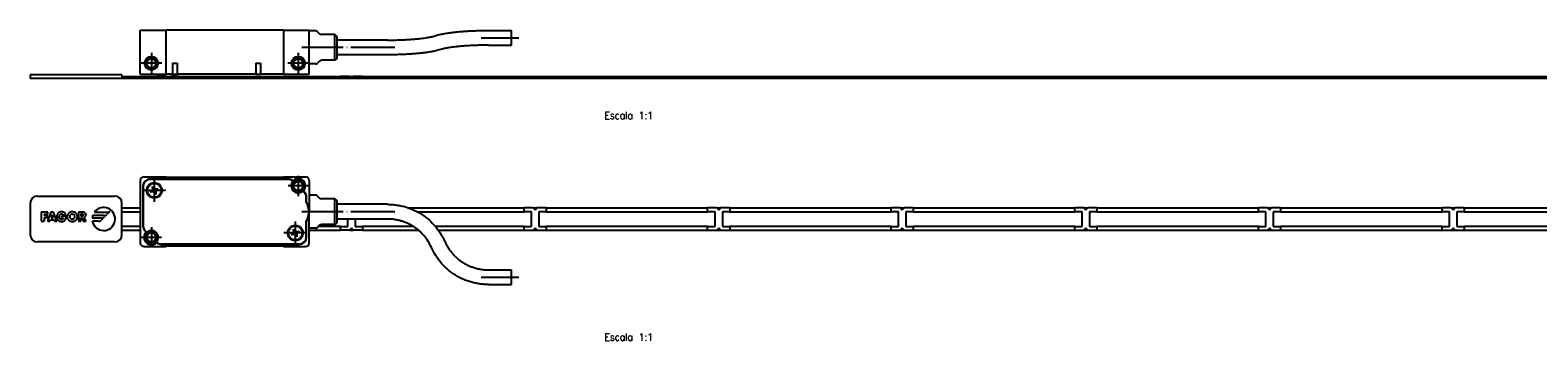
# Model space of a CAD drawing. Header units: millimetres. Extents: x -235 to 1545, y -109 to 485.
# Tile 16 of 17: x 724 to 1135, y 178 to 263. Entities that reach past the tile are written whole.
import ezdxf

# ---------------------------------------------------------------- set-up
doc = ezdxf.new("R2010")
doc.units = ezdxf.units.MM
doc.linetypes.add('DOT_CENTER', pattern=[14, 12, -1, 0, -1])
doc.layers.add('1', color=7, linetype='Continuous')
doc.styles.add('CONVERTER_11', font='txt.shx', dxfattribs={"width": 0.9})

# ---------------------------------------------------------------- blocks, each defined once
blk = doc.blocks.new('FLEJE_REGLA_EXPOSED_ADHESIVADA_670__1', base_point=(724, 249.42))
at = {"color": 7, "linetype": 'Continuous'}
for p, q in [((724, 250.42), (724, 249.42)), ((749, 250.42), (724, 250.42)), ((749, 249.42), (724, 249.42)), ((749, 250.42), (749, 249.98)), ((749, 249.98), (758.5, 249.98)), ((749, 249.98), (749, 249.48)), ((749, 249.48), (1475, 249.48)), ((749, 249.48), (749, 249.42)), ((1475, 249.42), (749, 249.42)), ((758.5, 249.96), (758.5, 249.98)), ((758.5, 249.96), (760.5, 249.96)), ((758.5, 249.94), (758.5, 249.96)), ((760.5, 249.94), (758.5, 249.94)), ((760.5, 249.96), (760.5, 249.94)), ((761, 249.94), (760.5, 249.94)), ((761, 249.94), (761, 249.98)), ((761, 249.98), (762, 249.98)), ((762, 249.94), (762, 249.98)), ((762.5, 249.94), (762, 249.94)), ((762.5, 249.96), (764.5, 249.96)), ((762.5, 249.96), (762.5, 249.94)), ((764.5, 249.94), (762.5, 249.94)), ((764.5, 249.98), (808.5, 249.98)), ((764.5, 249.98), (764.5, 249.96)), ((764.5, 249.96), (764.5, 249.94)), ((808.5, 249.96), (808.5, 249.98)), ((808.5, 249.96), (810.5, 249.96)), ((808.5, 249.94), (808.5, 249.96)), ((810.5, 249.94), (808.5, 249.94)), ((810.5, 249.96), (810.5, 249.94)), ((811, 249.94), (810.5, 249.94)), ((811, 249.98), (812, 249.98)), ((811, 249.98), (811, 249.94)), ((812, 249.94), (812, 249.98)), ((812.5, 249.94), (812, 249.94)), ((812.5, 249.96), (812.5, 249.94)), ((812.5, 249.96), (814.5, 249.96)), ((814.5, 249.94), (812.5, 249.94)), ((814.5, 249.98), (858.5, 249.98)), ((814.5, 249.98), (814.5, 249.96)), ((814.5, 249.96), (814.5, 249.94)), ((858.5, 249.96), (858.5, 249.98)), ((858.5, 249.94), (858.5, 249.96)), ((858.5, 249.96), (860.5, 249.96)), ((858.5, 249.94), (860.5, 249.94)), ((860.5, 249.94), (860.5, 249.96)), ((860.5, 249.94), (861, 249.94)), ((861, 249.98), (862, 249.98)), ((861, 249.98), (861, 249.94)), ((862, 249.94), (862, 249.98)), ((862, 249.94), (862.5, 249.94)), ((862.5, 249.94), (862.5, 249.96)), ((862.5, 249.96), (864.5, 249.96)), ((862.5, 249.94), (864.5, 249.94)), ((864.5, 249.98), (908.5, 249.98)), ((864.5, 249.98), (864.5, 249.96)), ((864.5, 249.96), (864.5, 249.94)), ((908.5, 249.96), (908.5, 249.98)), ((908.5, 249.96), (910.5, 249.96)), ((908.5, 249.94), (908.5, 249.96)), ((908.5, 249.94), (910.5, 249.94)), ((910.5, 249.94), (910.5, 249.96)), ((910.5, 249.94), (911, 249.94)), ((911, 249.98), (912, 249.98)), ((911, 249.98), (911, 249.94)), ((912, 249.94), (912, 249.98)), ((912, 249.94), (912.5, 249.94)), ((912.5, 249.96), (914.5, 249.96)), ((912.5, 249.94), (912.5, 249.96)), ((912.5, 249.94), (914.5, 249.94)), ((914.5, 249.98), (958.5, 249.98)), ((914.5, 249.98), (914.5, 249.96)), ((914.5, 249.96), (914.5, 249.94)), ((958.5, 249.96), (958.5, 249.98)), ((958.5, 249.94), (958.5, 249.96)), ((958.5, 249.96), (960.5, 249.96)), ((958.5, 249.94), (960.5, 249.94)), ((960.5, 249.94), (960.5, 249.96)), ((960.5, 249.94), (961, 249.94)), ((961, 249.98), (962, 249.98)), ((961, 249.98), (961, 249.94)), ((962, 249.94), (962, 249.98)), ((962, 249.94), (962.5, 249.94)), ((962.5, 249.96), (964.5, 249.96)), ((962.5, 249.94), (962.5, 249.96)), ((962.5, 249.94), (964.5, 249.94)), ((964.5, 249.98), (1008.5, 249.98)), ((964.5, 249.98), (964.5, 249.96)), ((964.5, 249.96), (964.5, 249.94)), ((1008.5, 249.96), (1008.5, 249.98)), ((1008.5, 249.94), (1008.5, 249.96)), ((1008.5, 249.96), (1010.5, 249.96)), ((1008.5, 249.94), (1010.5, 249.94)), ((1010.5, 249.94), (1010.5, 249.96)), ((1010.5, 249.94), (1011, 249.94)), ((1011, 249.98), (1012, 249.98)), ((1011, 249.98), (1011, 249.94)), ((1012, 249.94), (1012, 249.98)), ((1012, 249.94), (1012.5, 249.94)), ((1012.5, 249.96), (1014.5, 249.96)), ((1012.5, 249.94), (1012.5, 249.96)), ((1012.5, 249.94), (1014.5, 249.94)), ((1014.5, 249.98), (1058.5, 249.98)), ((1014.5, 249.98), (1014.5, 249.96)), ((1014.5, 249.96), (1014.5, 249.94)), ((1058.5, 249.96), (1058.5, 249.98)), ((1058.5, 249.94), (1058.5, 249.96)), ((1058.5, 249.96), (1060.5, 249.96)), ((1058.5, 249.94), (1060.5, 249.94)), ((1060.5, 249.94), (1060.5, 249.96)), ((1060.5, 249.94), (1061, 249.94)), ((1061, 249.98), (1062, 249.98)), ((1061, 249.98), (1061, 249.94)), ((1062, 249.94), (1062, 249.98)), ((1062, 249.94), (1062.5, 249.94)), ((1062.5, 249.96), (1064.5, 249.96)), ((1062.5, 249.94), (1062.5, 249.96)), ((1062.5, 249.94), (1064.5, 249.94)), ((1064.5, 249.98), (1108.5, 249.98)), ((1064.5, 249.98), (1064.5, 249.96)), ((1064.5, 249.96), (1064.5, 249.94)), ((1108.5, 249.96), (1108.5, 249.98)), ((1108.5, 249.94), (1108.5, 249.96)), ((1108.5, 249.96), (1110.5, 249.96)), ((1108.5, 249.94), (1110.5, 249.94)), ((1110.5, 249.94), (1110.5, 249.96)), ((1110.5, 249.94), (1111, 249.94)), ((1111, 249.98), (1112, 249.98)), ((1111, 249.98), (1111, 249.94)), ((1112, 249.94), (1112, 249.98)), ((1112, 249.94), (1112.5, 249.94)), ((1112.5, 249.96), (1114.5, 249.96)), ((1112.5, 249.94), (1112.5, 249.96)), ((1112.5, 249.94), (1114.5, 249.94)), ((1114.5, 249.98), (1158.5, 249.98)), ((1114.5, 249.98), (1114.5, 249.96)), ((1114.5, 249.96), (1114.5, 249.94))]:
    blk.add_line(p, q, dxfattribs=at)
blk = doc.blocks.new('CABEZA_REGLA_EXPOSED__2', base_point=(754, 250.58))
at = {"color": 7, "linetype": 'Continuous'}
for p, q in [((754, 250.58), (754, 262.58)), ((754, 262.58), (761, 262.58)), ((793, 262.58), (761, 262.58)), ((761, 250.58), (761, 262.58)), ((793, 262.58), (800, 262.58)), ((793, 262.58), (793, 250.58)), ((800, 262.38), (800, 262.58)), ((801.79, 262.38), (800, 262.38)), ((800, 253.38), (800, 262.38)), ((802.71, 261.67), (802.15, 262.23)), ((807, 261.38), (803.41, 261.38)), ((807.5, 260.88), (807, 261.38)), ((807, 254.38), (807, 261.38)), ((807.5, 260.88), (807.5, 254.88)), ((821.34, 259.88), (807.5, 259.88)), ((848.84, 262.5), (855.09, 262.5)), ((855.09, 258.52), (855.09, 262.5)), ((807.5, 254.88), (807, 254.38)), ((821.34, 255.88), (807.5, 255.88)), ((848.84, 258.5), (855.09, 258.5)), ((855.09, 258.5), (855.09, 258.52)), ((754, 250.58), (761, 250.58)), ((762.78, 250.58), (761, 250.58)), ((762.78, 253.58), (764.02, 253.58)), ((762.78, 253.58), (762.78, 250.58)), ((762.78, 250.58), (764.02, 250.58)), ((764.02, 253.58), (764.02, 250.58)), ((785.48, 250.58), (764.02, 250.58)), ((785.48, 253.58), (785.48, 250.58)), ((785.48, 253.58), (786.72, 253.58)), ((785.48, 250.58), (786.72, 250.58)), ((786.72, 253.58), (786.72, 250.58)), ((793, 250.58), (786.72, 250.58)), ((793, 250.58), (800, 250.58)), ((801.79, 253.38), (800, 253.38)), ((800, 250.58), (800, 253.38)), ((802.71, 254.09), (802.15, 253.53)), ((807, 254.38), (803.41, 254.38))]:
    blk.add_line(p, q, dxfattribs=at)
for centre, radius in [((757, 253.58), 1.85), ((757, 253.58), 1.6), ((757, 253.58), 1.25), ((797, 253.58), 1.85), ((797, 253.58), 1.6), ((797, 253.58), 1.25)]:
    blk.add_circle(centre, radius, dxfattribs=at)
for centre, radius, start, end in [((801.79, 261.88), 0.5, 45, 90), ((803.41, 262.38), 1, 225, 270), ((801.79, 253.88), 0.5, 270, 315), ((803.41, 253.38), 1, 90, 135)]:
    blk.add_arc(centre, radius, start, end, dxfattribs=at)
for points, knots in [([(821.34, 259.88), (821.86, 259.88), (822.89, 259.89), (824.44, 259.92), (825.89, 259.98), (827.19, 260.05), (828.37, 260.14), (829.47, 260.23), (830.46, 260.34), (831.29, 260.44), (831.98, 260.54), (832.55, 260.64), (833.03, 260.73), (833.52, 260.83), (834, 260.94), (834.32, 261.04), (834.46, 261.09)], [0, 0, 0, 0, 1.560231, 3.102192, 4.651908, 5.906162, 6.996786, 8.221899, 9.202189, 10.000254, 10.710252, 11.293708, 11.731058, 12.197772, 12.780891, 13.210054, 13.210054, 13.210054, 13.210054]), ([(834.46, 261.09), (834.66, 261.15), (835.11, 261.29), (835.73, 261.44), (836.34, 261.57), (836.94, 261.68), (837.61, 261.79), (838.4, 261.9), (839.28, 262.01), (840.34, 262.13), (841.48, 262.23), (842.82, 262.32), (844.19, 262.4), (845.65, 262.45), (847.18, 262.49), (848.25, 262.5), (848.84, 262.5)], [0, 0, 0, 0, 0.62921, 1.420102, 1.920735, 2.501937, 3.237484, 3.957403, 4.896846, 5.884032, 7.17488, 8.336975, 9.907946, 11.27036, 12.726044, 14.497936, 14.497936, 14.497936, 14.497936]), ([(835.72, 257.29), (835.52, 257.23), (835.07, 257.09), (834.45, 256.94), (833.84, 256.81), (833.25, 256.7), (832.58, 256.59), (831.77, 256.47), (830.89, 256.36), (829.85, 256.25), (828.73, 256.15), (827.39, 256.06), (826, 255.98), (824.54, 255.93), (823.01, 255.89), (821.93, 255.88), (821.34, 255.88)], [0, 0, 0, 0, 0.62921, 1.420102, 1.920735, 2.501937, 3.214495, 3.957403, 4.95232, 5.884032, 7.083791, 8.336976, 9.907946, 11.270361, 12.726044, 14.497936, 14.497936, 14.497936, 14.497936]), ([(848.84, 258.5), (848.28, 258.5), (847.24, 258.49), (845.69, 258.45), (844.29, 258.4), (843, 258.32), (841.81, 258.24), (840.73, 258.15), (839.74, 258.04), (838.75, 257.92), (837.74, 257.77), (836.92, 257.61), (836.4, 257.48), (836.14, 257.42), (835.92, 257.35), (835.79, 257.31), (835.72, 257.29)], [0, 0, 0, 0, 1.706053, 3.102191, 4.651907, 5.906161, 6.996785, 8.221899, 9.142845, 10.000253, 11.205682, 12.19765, 12.524515, 12.809563, 13.000126, 13.210011, 13.210011, 13.210011, 13.210011])]:
    blk.add_open_spline(points, degree=3, knots=knots, dxfattribs=at)
at = {"layer": '1', "color": 2, "linetype": 'DOT_CENTER'}
for p, q in [((846.84, 260.5), (857.09, 260.5)), ((757, 256.43), (757, 250.73)), ((797, 256.43), (797, 250.73)), ((803.79, 257.88), (798, 257.88)), ((804.71, 257.88), (800.15, 257.88)), ((823.34, 257.88), (801.41, 257.88)), ((759.85, 253.58), (754.15, 253.58)), ((799.85, 253.58), (794.15, 253.58))]:
    blk.add_line(p, q, dxfattribs=at)
at = {"layer": '1', "color": 30, "linetype": 'Continuous'}
for centre in [(757, 253.58), (797, 253.58)]:
    blk.add_arc(centre, 1.5, 175, 95, dxfattribs=at)
blk = doc.blocks.new('REGLA_EXPOSED_ADHESIVADA__3', base_point=(724, 249.42))
for name, p in [('CABEZA_REGLA_EXPOSED__2', (754, 250.58)), ('FLEJE_REGLA_EXPOSED_ADHESIVADA_670__1', (724, 249.42))]:
    blk.add_blockref(name, p)
blk = doc.blocks.new('EXA_670__4', base_point=(724, 249.42))
blk.add_blockref('REGLA_EXPOSED_ADHESIVADA__3', (724, 249.42))
blk = doc.blocks.new('Alzado2', base_point=(812, 256))
blk.add_blockref('EXA_670__4', (724, 249.42))
at = {"layer": '1', "color": 2, "insert": (887, 244.39), "char_height": 2, "attachment_point": 2, "line_spacing_factor": 1.20048, "style": 'CONVERTER_11'}
blk.add_mtext('  \\PEscala 1:1', dxfattribs=at)
blk = doc.blocks.new('FLEJE_REGLA_EXPOSED_ADHESIVADA_670__10', base_point=(724, 204.94))
at = {"color": 7, "linetype": 'Continuous'}
for p, q in [((724, 215.44), (724, 206.94)), ((726, 217.44), (747, 217.44)), ((749, 214.19), (749, 215.44)), ((749, 214.19), (754, 214.19)), ((749, 213.19), (749, 214.19)), ((827.11, 214.19), (858.5, 214.19)), ((861, 214.19), (858.5, 214.19)), ((858.5, 213.19), (858.5, 214.19)), ((861, 214.19), (862, 214.19)), ((861, 214.19), (861.5, 213.69)), ((861.5, 213.69), (862, 214.19)), ((864.5, 214.19), (862, 214.19)), ((864.5, 214.19), (908.5, 214.19)), ((864.5, 214.19), (864.5, 213.19)), ((911, 214.19), (908.5, 214.19)), ((908.5, 213.19), (908.5, 214.19)), ((911, 214.19), (912, 214.19)), ((911, 214.19), (911.5, 213.69)), ((911.5, 213.69), (912, 214.19)), ((914.5, 214.19), (912, 214.19)), ((914.5, 214.19), (958.5, 214.19)), ((914.5, 214.19), (914.5, 213.19)), ((961, 214.19), (958.5, 214.19)), ((958.5, 213.19), (958.5, 214.19)), ((961, 214.19), (962, 214.19)), ((961, 214.19), (961.5, 213.69)), ((961.5, 213.69), (962, 214.19)), ((964.5, 214.19), (962, 214.19)), ((964.5, 214.19), (1008.5, 214.19)), ((964.5, 214.19), (964.5, 213.19)), ((1011, 214.19), (1008.5, 214.19)), ((1008.5, 213.19), (1008.5, 214.19)), ((1011, 214.19), (1012, 214.19)), ((1011, 214.19), (1011.5, 213.69)), ((1011.5, 213.69), (1012, 214.19)), ((1014.5, 214.19), (1012, 214.19)), ((1014.5, 214.19), (1058.5, 214.19)), ((1014.5, 214.19), (1014.5, 213.19)), ((1061, 214.19), (1058.5, 214.19)), ((1058.5, 213.19), (1058.5, 214.19)), ((1061, 214.19), (1062, 214.19)), ((1061, 214.19), (1061.5, 213.69)), ((1061.5, 213.69), (1062, 214.19)), ((1064.5, 214.19), (1062, 214.19)), ((1064.5, 214.19), (1108.5, 214.19)), ((1064.5, 214.19), (1064.5, 213.19)), ((1111, 214.19), (1108.5, 214.19)), ((1108.5, 213.19), (1108.5, 214.19)), ((1111, 214.19), (1111.5, 213.69)), ((1111, 214.19), (1112, 214.19)), ((1111.5, 213.69), (1112, 214.19)), ((1114.5, 214.19), (1112, 214.19)), ((1114.5, 214.19), (1158.5, 214.19)), ((1114.5, 214.19), (1114.5, 213.19)), ((728.83, 213.08), (727.01, 213.08)), ((727.01, 213.08), (727.01, 210.58)), ((727.01, 210.58), (727.79, 210.58)), ((727.79, 212.53), (727.79, 212.11)), ((727.79, 212.53), (728.83, 212.53)), ((728.71, 212.11), (727.79, 212.11)), ((727.79, 211.56), (728.71, 211.56)), ((727.79, 211.56), (727.79, 210.58)), ((729.64, 213.08), (728.68, 210.58)), ((728.68, 210.58), (729.37, 210.58)), ((728.71, 211.56), (728.71, 212.11)), ((728.83, 212.53), (728.83, 213.08)), ((729.54, 211.01), (729.37, 210.58)), ((729.54, 211.01), (730.44, 211.01)), ((730.35, 213.08), (729.64, 213.08)), ((729.99, 212.32), (729.72, 211.51)), ((729.72, 211.51), (730.26, 211.51)), ((730.26, 211.51), (729.99, 212.32)), ((731.29, 210.58), (730.35, 213.08)), ((730.44, 211.01), (730.6, 210.58)), ((730.6, 210.58), (731.29, 210.58)), ((731.25, 212.04), (731.24, 211.93)), ((731.24, 211.93), (731.24, 211.82)), ((731.24, 211.82), (731.24, 211.71)), ((731.24, 211.71), (731.25, 211.6)), ((731.27, 212.15), (731.25, 212.04)), ((731.25, 211.6), (731.27, 211.5)), ((731.3, 212.25), (731.27, 212.15)), ((731.27, 211.5), (731.3, 211.4)), ((731.33, 212.34), (731.3, 212.25)), ((731.3, 211.4), (731.33, 211.3)), ((731.37, 212.44), (731.33, 212.34)), ((731.33, 211.3), (731.37, 211.21)), ((731.41, 212.52), (731.37, 212.44)), ((731.37, 211.21), (731.41, 211.12)), ((731.46, 212.61), (731.41, 212.52)), ((731.41, 211.12), (731.46, 211.04)), ((731.52, 212.69), (731.46, 212.61)), ((731.46, 211.04), (731.52, 210.97)), ((731.58, 212.76), (731.52, 212.69)), ((731.52, 210.97), (731.58, 210.9)), ((731.65, 212.83), (731.58, 212.76)), ((731.58, 210.9), (731.64, 210.83)), ((731.64, 210.83), (731.72, 210.77)), ((731.72, 212.89), (731.65, 212.83)), ((731.72, 212.89), (731.8, 212.94)), ((731.79, 210.71), (731.72, 210.77)), ((731.79, 210.71), (731.88, 210.66)), ((731.88, 212.99), (731.8, 212.94)), ((731.97, 213.04), (731.88, 212.99)), ((731.88, 210.66), (731.96, 210.62)), ((731.91, 211.81), (731.92, 211.92)), ((731.92, 211.71), (731.91, 211.81)), ((731.94, 212.02), (731.92, 211.92)), ((731.94, 211.6), (731.92, 211.71)), ((731.94, 212.02), (731.96, 212.12)), ((731.97, 211.5), (731.94, 211.6)), ((731.96, 212.12), (732, 212.22)), ((731.96, 210.62), (732.05, 210.58)), ((732.07, 213.07), (731.97, 213.04)), ((732.01, 211.41), (731.97, 211.5)), ((732, 212.22), (732.05, 212.31)), ((732.06, 211.32), (732.01, 211.41)), ((732.05, 212.31), (732.11, 212.39)), ((732.05, 210.58), (732.15, 210.55)), ((732.12, 211.24), (732.06, 211.32)), ((732.16, 213.1), (732.07, 213.07)), ((732.11, 212.39), (732.18, 212.46)), ((732.19, 211.17), (732.12, 211.24)), ((732.15, 210.55), (732.25, 210.53)), ((732.27, 213.13), (732.16, 213.1)), ((732.18, 212.46), (732.26, 212.52)), ((732.27, 211.11), (732.19, 211.17)), ((732.25, 210.53), (732.35, 210.51)), ((732.26, 212.52), (732.35, 212.56)), ((732.37, 213.15), (732.27, 213.13)), ((732.36, 211.07), (732.27, 211.11)), ((732.35, 212.56), (732.45, 212.59)), ((732.35, 210.51), (732.46, 210.5)), ((732.36, 211.07), (732.46, 211.04)), ((732.48, 213.16), (732.37, 213.15)), ((732.45, 212.59), (732.56, 212.6)), ((732.57, 211.03), (732.46, 211.04)), ((732.46, 210.5), (732.57, 210.5)), ((732.59, 213.16), (732.48, 213.16)), ((732.56, 212.6), (732.69, 212.59)), ((733.86, 211.97), (732.57, 211.97)), ((732.57, 211.97), (732.57, 211.46)), ((732.57, 211.46), (733.1, 211.46)), ((732.71, 211.04), (732.57, 211.03)), ((732.57, 210.5), (732.69, 210.5)), ((732.71, 213.16), (732.59, 213.16)), ((732.69, 212.59), (732.8, 212.55)), ((732.69, 210.5), (732.81, 210.52)), ((732.82, 213.14), (732.71, 213.16)), ((732.83, 211.08), (732.71, 211.04)), ((732.8, 212.55), (732.9, 212.49)), ((732.81, 210.52), (732.93, 210.54)), ((732.93, 213.12), (732.82, 213.14)), ((732.93, 211.14), (732.83, 211.08)), ((732.9, 212.49), (732.98, 212.41)), ((733.03, 213.09), (732.93, 213.12)), ((732.93, 211.14), (733.01, 211.22)), ((732.93, 210.54), (733.04, 210.57)), ((732.98, 212.41), (733.05, 212.32)), ((733.07, 211.33), (733.01, 211.22)), ((733.13, 213.06), (733.03, 213.09)), ((733.04, 210.57), (733.15, 210.61)), ((733.05, 212.32), (733.1, 212.2)), ((733.1, 211.46), (733.07, 211.33)), ((733.1, 212.2), (733.72, 212.46)), ((733.22, 213.01), (733.13, 213.06)), ((733.15, 210.61), (733.25, 210.67)), ((733.31, 212.96), (733.22, 213.01)), ((733.25, 210.67), (733.35, 210.73)), ((733.39, 212.9), (733.31, 212.96)), ((733.35, 210.73), (733.44, 210.81)), ((733.47, 212.83), (733.39, 212.9)), ((733.44, 210.81), (733.52, 210.89)), ((733.54, 212.75), (733.47, 212.83)), ((733.52, 210.89), (733.6, 210.99)), ((733.61, 212.66), (733.54, 212.75)), ((733.6, 210.99), (733.67, 211.09)), ((733.67, 212.57), (733.61, 212.66)), ((733.72, 212.46), (733.67, 212.57)), ((733.67, 211.09), (733.72, 211.2)), ((733.72, 211.2), (733.76, 211.3)), ((733.76, 211.3), (733.8, 211.41)), ((733.8, 211.41), (733.82, 211.52)), ((733.82, 211.52), (733.84, 211.63)), ((733.84, 211.63), (733.85, 211.74)), ((733.85, 211.85), (733.86, 211.97)), ((733.85, 211.74), (733.85, 211.85)), ((734.1, 211.98), (734.09, 211.88)), ((734.09, 211.88), (734.1, 211.77)), ((734.11, 212.08), (734.1, 211.98)), ((734.1, 211.77), (734.11, 211.66)), ((734.13, 212.18), (734.11, 212.08)), ((734.11, 211.66), (734.12, 211.56)), ((734.12, 211.56), (734.15, 211.46)), ((734.16, 212.28), (734.13, 212.18)), ((734.15, 211.46), (734.18, 211.37)), ((734.2, 212.37), (734.16, 212.28)), ((734.18, 211.37), (734.21, 211.27)), ((734.24, 212.46), (734.2, 212.37)), ((734.21, 211.27), (734.26, 211.19)), ((734.29, 212.54), (734.24, 212.46)), ((734.26, 211.19), (734.31, 211.1)), ((734.35, 212.62), (734.29, 212.54)), ((734.31, 211.1), (734.36, 211.03)), ((734.41, 212.7), (734.35, 212.62)), ((734.36, 211.03), (734.42, 210.95)), ((734.48, 212.77), (734.41, 212.7)), ((734.42, 210.95), (734.48, 210.88)), ((734.55, 212.83), (734.48, 212.77)), ((734.48, 210.88), (734.55, 210.82)), ((734.63, 212.89), (734.55, 212.83)), ((734.55, 210.82), (734.63, 210.76)), ((734.71, 212.95), (734.63, 212.89)), ((734.63, 210.76), (734.7, 210.71)), ((734.7, 210.71), (734.79, 210.66)), ((734.8, 213), (734.71, 212.95)), ((734.78, 211.97), (734.77, 211.87)), ((734.77, 211.87), (734.78, 211.76)), ((734.8, 212.07), (734.78, 211.97)), ((734.78, 211.76), (734.8, 211.65)), ((734.87, 210.62), (734.79, 210.66)), ((734.89, 213.04), (734.8, 213)), ((734.8, 212.07), (734.85, 212.17)), ((734.8, 211.65), (734.83, 211.55)), ((734.83, 211.55), (734.88, 211.46)), ((734.85, 212.17), (734.91, 212.25)), ((734.97, 210.58), (734.87, 210.62)), ((734.88, 211.46), (734.94, 211.38)), ((734.98, 213.07), (734.89, 213.04)), ((734.98, 212.33), (734.91, 212.25)), ((734.94, 211.38), (735.01, 211.3)), ((734.97, 210.58), (735.06, 210.55)), ((735.07, 213.1), (734.98, 213.07)), ((735.06, 212.4), (734.98, 212.33)), ((735.01, 211.3), (735.09, 211.24)), ((735.15, 212.45), (735.06, 212.4)), ((735.06, 210.55), (735.16, 210.53)), ((735.17, 213.13), (735.07, 213.1)), ((735.18, 211.19), (735.09, 211.24)), ((735.25, 212.5), (735.15, 212.45)), ((735.16, 210.53), (735.26, 210.51)), ((735.27, 213.15), (735.17, 213.13)), ((735.27, 211.16), (735.18, 211.19)), ((735.36, 212.52), (735.25, 212.5)), ((735.26, 210.51), (735.37, 210.5)), ((735.37, 213.16), (735.27, 213.15)), ((735.27, 211.16), (735.37, 211.13)), ((735.36, 212.52), (735.47, 212.53)), ((735.47, 213.16), (735.37, 213.16)), ((735.37, 211.13), (735.47, 211.13)), ((735.37, 210.5), (735.47, 210.5)), ((735.58, 213.16), (735.47, 213.16)), ((735.47, 212.53), (735.59, 212.52)), ((735.58, 211.13), (735.47, 211.13)), ((735.47, 210.5), (735.58, 210.5)), ((735.68, 213.15), (735.58, 213.16)), ((735.58, 211.13), (735.68, 211.16)), ((735.58, 210.5), (735.69, 210.51)), ((735.7, 212.5), (735.59, 212.52)), ((735.78, 213.13), (735.68, 213.15)), ((735.68, 211.16), (735.77, 211.19)), ((735.69, 210.51), (735.79, 210.53)), ((735.8, 212.45), (735.7, 212.5)), ((735.77, 211.19), (735.86, 211.24)), ((735.87, 213.1), (735.78, 213.13)), ((735.79, 210.53), (735.89, 210.55)), ((735.8, 212.45), (735.89, 212.4)), ((735.86, 211.24), (735.94, 211.3)), ((735.97, 213.07), (735.87, 213.1)), ((735.97, 212.33), (735.89, 212.4)), ((735.89, 210.55), (735.98, 210.58)), ((735.94, 211.3), (736.01, 211.38)), ((736.06, 213.04), (735.97, 213.07)), ((736.04, 212.25), (735.97, 212.33)), ((735.98, 210.58), (736.07, 210.62)), ((736.01, 211.38), (736.07, 211.46)), ((736.1, 212.17), (736.04, 212.25)), ((736.15, 213), (736.06, 213.04)), ((736.07, 211.46), (736.11, 211.55)), ((736.07, 210.62), (736.16, 210.66)), ((736.14, 212.07), (736.1, 212.17)), ((736.11, 211.55), (736.15, 211.65)), ((736.17, 211.97), (736.14, 212.07)), ((736.24, 212.95), (736.15, 213)), ((736.15, 211.65), (736.17, 211.76)), ((736.16, 210.66), (736.24, 210.71)), ((736.18, 211.87), (736.17, 211.97)), ((736.17, 211.76), (736.18, 211.87)), ((736.32, 212.89), (736.24, 212.95)), ((736.24, 210.71), (736.32, 210.76)), ((736.4, 212.83), (736.32, 212.89)), ((736.32, 210.76), (736.4, 210.82)), ((736.47, 212.77), (736.4, 212.83)), ((736.4, 210.82), (736.46, 210.88)), ((736.46, 210.88), (736.53, 210.95)), ((736.54, 212.7), (736.47, 212.77)), ((736.53, 210.95), (736.59, 211.03)), ((736.6, 212.62), (736.54, 212.7)), ((736.59, 211.03), (736.64, 211.1)), ((736.66, 212.54), (736.6, 212.62)), ((736.64, 211.1), (736.69, 211.19)), ((736.71, 212.46), (736.66, 212.54)), ((736.69, 211.19), (736.73, 211.27)), ((736.75, 212.37), (736.71, 212.46)), ((736.73, 211.27), (736.77, 211.37)), ((736.79, 212.28), (736.75, 212.37)), ((736.77, 211.37), (736.8, 211.46)), ((736.82, 212.18), (736.79, 212.28)), ((736.8, 211.46), (736.82, 211.56)), ((736.84, 212.08), (736.82, 212.18)), ((736.82, 211.56), (736.84, 211.66)), ((736.85, 211.98), (736.84, 212.08)), ((736.84, 211.66), (736.85, 211.77)), ((736.85, 211.88), (736.85, 211.98)), ((736.85, 211.77), (736.85, 211.88)), ((738.3, 213.08), (737.16, 213.08)), ((737.16, 213.08), (737.16, 210.58)), ((737.16, 210.58), (737.81, 210.58)), ((737.81, 212.58), (738.06, 212.58)), ((737.81, 212.58), (737.81, 211.96)), ((738.06, 211.96), (737.81, 211.96)), ((737.81, 210.58), (737.81, 211.53)), ((737.81, 211.53), (737.96, 211.53)), ((737.96, 211.53), (738.5, 210.58)), ((738.19, 212.57), (738.06, 212.58)), ((738.06, 211.96), (738.19, 211.96)), ((738.19, 212.57), (738.31, 212.55)), ((738.31, 211.99), (738.19, 211.96)), ((738.42, 213.07), (738.3, 213.08)), ((738.41, 212.5), (738.31, 212.55)), ((738.41, 212.04), (738.31, 211.99)), ((738.48, 212.41), (738.41, 212.5)), ((738.41, 212.04), (738.48, 212.13)), ((738.54, 213.06), (738.42, 213.07)), ((738.48, 212.41), (738.51, 212.27)), ((738.51, 212.27), (738.48, 212.13)), ((738.5, 210.58), (739.27, 210.58)), ((738.65, 213.03), (738.54, 213.06)), ((738.62, 211.6), (738.74, 211.63)), ((739.27, 210.58), (738.62, 211.6)), ((738.75, 213), (738.65, 213.03)), ((738.74, 211.63), (738.84, 211.68)), ((738.84, 212.95), (738.75, 213)), ((738.92, 212.89), (738.84, 212.95)), ((738.84, 211.68), (738.92, 211.74)), ((738.99, 212.82), (738.92, 212.89)), ((739, 211.81), (738.92, 211.74)), ((739.06, 212.75), (738.99, 212.82)), ((739, 211.81), (739.06, 211.89)), ((739.1, 212.65), (739.06, 212.75)), ((739.06, 211.89), (739.11, 211.99)), ((739.14, 212.55), (739.1, 212.65)), ((739.11, 211.99), (739.14, 212.09)), ((739.16, 212.44), (739.14, 212.55)), ((739.14, 212.09), (739.16, 212.2)), ((739.16, 212.44), (739.17, 212.31)), ((739.16, 212.2), (739.17, 212.31)), ((740.89, 211.53), (743.82, 211.53)), ((742.65, 210.57), (740.94, 210.57)), ((744.2, 212.11), (741.02, 212.11)), ((741.5, 213.07), (745.36, 213.07)), ((744.17, 211.67), (743.36, 210.86)), ((745.71, 213.21), (744.9, 212.4)), ((749, 209.19), (749, 213.19)), ((749, 213.19), (754, 213.19)), ((810.5, 209.19), (810.5, 211.19)), ((812.5, 211.19), (812.5, 209.19)), ((829.37, 213.19), (858.5, 213.19)), ((860.5, 213.19), (858.5, 213.19)), ((860.5, 209.19), (860.5, 213.19)), ((862.5, 213.19), (862.5, 209.19)), ((864.5, 213.19), (862.5, 213.19)), ((864.5, 213.19), (908.5, 213.19)), ((910.5, 213.19), (908.5, 213.19)), ((910.5, 209.19), (910.5, 213.19)), ((912.5, 213.19), (912.5, 209.19)), ((914.5, 213.19), (912.5, 213.19)), ((914.5, 213.19), (958.5, 213.19)), ((960.5, 213.19), (958.5, 213.19)), ((960.5, 209.19), (960.5, 213.19)), ((962.5, 213.19), (962.5, 209.19)), ((964.5, 213.19), (962.5, 213.19)), ((964.5, 213.19), (1008.5, 213.19)), ((1010.5, 213.19), (1008.5, 213.19)), ((1010.5, 209.19), (1010.5, 213.19)), ((1012.5, 213.19), (1012.5, 209.19)), ((1014.5, 213.19), (1012.5, 213.19)), ((1014.5, 213.19), (1058.5, 213.19)), ((1060.5, 213.19), (1058.5, 213.19)), ((1060.5, 209.19), (1060.5, 213.19)), ((1062.5, 213.19), (1062.5, 209.19)), ((1064.5, 213.19), (1062.5, 213.19)), ((1064.5, 213.19), (1108.5, 213.19)), ((1110.5, 213.19), (1108.5, 213.19)), ((1110.5, 209.19), (1110.5, 213.19)), ((1112.5, 213.19), (1112.5, 209.19)), ((1114.5, 213.19), (1112.5, 213.19)), ((1114.5, 213.19), (1158.5, 213.19)), ((749, 208.19), (749, 209.19)), ((754, 209.19), (749, 209.19)), ((749, 208.19), (754, 208.19)), ((749, 206.94), (749, 208.19)), ((800, 208.19), (808.5, 208.19)), ((808.5, 209.19), (802.5, 209.19)), ((808.5, 209.19), (810.5, 209.19)), ((808.5, 208.19), (808.5, 209.19)), ((811, 208.19), (808.5, 208.19)), ((811.5, 208.69), (811, 208.19)), ((811, 208.19), (812, 208.19)), ((812, 208.19), (811.5, 208.69)), ((814.5, 208.19), (812, 208.19)), ((812.5, 209.19), (814.5, 209.19)), ((828.31, 209.19), (814.5, 209.19)), ((814.5, 209.19), (814.5, 208.19)), ((814.5, 208.19), (829.69, 208.19)), ((858.5, 209.19), (834.35, 209.19)), ((835.14, 208.19), (858.5, 208.19)), ((858.5, 209.19), (860.5, 209.19)), ((858.5, 208.19), (858.5, 209.19)), ((858.5, 208.19), (861, 208.19)), ((861.5, 208.69), (861, 208.19)), ((861, 208.19), (862, 208.19)), ((862, 208.19), (861.5, 208.69)), ((862, 208.19), (864.5, 208.19)), ((862.5, 209.19), (864.5, 209.19)), ((908.5, 209.19), (864.5, 209.19)), ((864.5, 209.19), (864.5, 208.19)), ((864.5, 208.19), (908.5, 208.19)), ((908.5, 208.19), (908.5, 209.19)), ((908.5, 209.19), (910.5, 209.19)), ((908.5, 208.19), (911, 208.19)), ((911.5, 208.69), (911, 208.19)), ((911, 208.19), (912, 208.19)), ((912, 208.19), (911.5, 208.69)), ((912, 208.19), (914.5, 208.19)), ((912.5, 209.19), (914.5, 209.19)), ((958.5, 209.19), (914.5, 209.19)), ((914.5, 209.19), (914.5, 208.19)), ((914.5, 208.19), (958.5, 208.19)), ((958.5, 209.19), (960.5, 209.19)), ((958.5, 208.19), (958.5, 209.19)), ((958.5, 208.19), (961, 208.19)), ((961.5, 208.69), (961, 208.19)), ((961, 208.19), (962, 208.19)), ((962, 208.19), (961.5, 208.69)), ((962, 208.19), (964.5, 208.19)), ((962.5, 209.19), (964.5, 209.19)), ((1008.5, 209.19), (964.5, 209.19)), ((964.5, 209.19), (964.5, 208.19)), ((964.5, 208.19), (1008.5, 208.19)), ((1008.5, 209.19), (1010.5, 209.19)), ((1008.5, 208.19), (1008.5, 209.19)), ((1008.5, 208.19), (1011, 208.19)), ((1011.5, 208.69), (1011, 208.19)), ((1011, 208.19), (1012, 208.19)), ((1012, 208.19), (1011.5, 208.69)), ((1012, 208.19), (1014.5, 208.19)), ((1012.5, 209.19), (1014.5, 209.19)), ((1014.5, 209.19), (1014.5, 208.19)), ((1058.5, 209.19), (1014.5, 209.19)), ((1014.5, 208.19), (1058.5, 208.19)), ((1058.5, 208.19), (1058.5, 209.19)), ((1058.5, 209.19), (1060.5, 209.19)), ((1058.5, 208.19), (1061, 208.19)), ((1061.5, 208.69), (1061, 208.19)), ((1061, 208.19), (1062, 208.19)), ((1062, 208.19), (1061.5, 208.69)), ((1062, 208.19), (1064.5, 208.19)), ((1062.5, 209.19), (1064.5, 209.19)), ((1108.5, 209.19), (1064.5, 209.19)), ((1064.5, 209.19), (1064.5, 208.19)), ((1064.5, 208.19), (1108.5, 208.19)), ((1108.5, 208.19), (1108.5, 209.19)), ((1108.5, 209.19), (1110.5, 209.19)), ((1108.5, 208.19), (1111, 208.19)), ((1111.5, 208.69), (1111, 208.19)), ((1111, 208.19), (1112, 208.19)), ((1112, 208.19), (1111.5, 208.69)), ((1112, 208.19), (1114.5, 208.19)), ((1112.5, 209.19), (1114.5, 209.19)), ((1158.5, 209.19), (1114.5, 209.19)), ((1114.5, 209.19), (1114.5, 208.19)), ((1114.5, 208.19), (1158.5, 208.19)), ((747, 204.94), (726, 204.94))]:
    blk.add_line(p, q, dxfattribs=at)
for centre, radius, start, end in [((726, 215.44), 2, 90, 180), ((744, 211.19), 3.13, 191.4151, 143.0005), ((747, 215.44), 2, 0, 90), ((744, 211.19), 3.12, 162.7749, 173.7386), ((742.65, 211.57), 1, 270.0079, 314.9947), ((743.82, 212.03), 0.5, 269.9968, 314.9947), ((744.2, 213.11), 1, 270, 314.9983), ((745.36, 213.57), 0.5, 270.0036, 314.9983), ((726, 206.94), 2, 180, 270), ((747, 206.94), 2, 270, 0)]:
    blk.add_arc(centre, radius, start, end, dxfattribs=at)
blk = doc.blocks.new('CABEZA_REGLA_EXPOSED__11', base_point=(754, 193.36))
at = {"color": 7, "linetype": 'Continuous'}
for p, q in [((755, 222.69), (761, 222.69)), ((794.27, 222.09), (756.7, 222.09)), ((794.27, 221.99), (756.7, 221.99)), ((761, 222.49), (761, 222.69)), ((793, 222.49), (761, 222.49)), ((793, 222.69), (799, 222.69)), ((793, 222.69), (793, 222.49)), ((754, 221.69), (754, 204.69)), ((754.7, 220.09), (754.7, 209.31)), ((754.8, 220.09), (754.8, 209.31)), ((756.72, 218.53), (757.38, 219.16)), ((757.63, 218.57), (756.72, 218.53)), ((757.35, 220.07), (757.97, 219.4)), ((757.38, 219.16), (757.35, 220.07)), ((758.25, 217.9), (757.63, 218.57)), ((757.97, 219.4), (758.88, 219.44)), ((758.88, 219.44), (758.22, 218.82)), ((758.22, 218.82), (758.25, 217.9)), ((798.64, 218.4), (798.27, 218.77)), ((798.41, 218.77), (798.71, 218.47)), ((800, 221.69), (800, 217.69)), ((801.79, 217.69), (800, 217.69)), ((800, 217.69), (800, 213.19)), ((799.2, 215.71), (799.2, 217.06)), ((799.3, 215.74), (799.3, 217.06)), ((802.71, 216.98), (802.15, 217.54)), ((807, 216.69), (803.41, 216.69)), ((807.5, 216.19), (807, 216.69)), ((807, 213.19), (807, 216.69)), ((807.5, 216.19), (807.5, 213.19)), ((821.34, 215.19), (807.5, 215.19)), ((799.2, 206.29), (799.2, 210.66)), ((799.3, 206.29), (799.3, 210.63)), ((800, 208.69), (800, 213.19)), ((807, 209.69), (803.41, 209.69)), ((807, 209.69), (807, 213.19)), ((807.5, 210.19), (807, 209.69)), ((807.5, 213.19), (807.5, 210.19)), ((821.34, 211.19), (807.5, 211.19)), ((755.59, 207.6), (755.29, 207.9)), ((755.73, 207.6), (755.36, 207.97)), ((795.12, 206.93), (795.78, 207.56)), ((796.03, 206.97), (795.12, 206.93)), ((795.75, 208.47), (796.37, 207.8)), ((795.78, 207.56), (795.75, 208.47)), ((796.65, 206.3), (796.03, 206.97)), ((796.37, 207.8), (797.28, 207.84)), ((797.28, 207.84), (796.62, 207.22)), ((796.62, 207.22), (796.65, 206.3)), ((801.79, 208.69), (800, 208.69)), ((800, 204.69), (800, 208.69)), ((802.71, 209.39), (802.15, 208.83)), ((755, 203.69), (761, 203.69)), ((797.3, 204.39), (759.73, 204.39)), ((759.73, 204.29), (797.3, 204.29)), ((761, 203.69), (761, 203.89)), ((761, 203.89), (793, 203.89)), ((793, 203.89), (793, 203.69)), ((793, 203.69), (799, 203.69)), ((848.84, 197.36), (855.09, 197.36)), ((855.09, 193.36), (855.09, 197.36)), ((848.84, 193.36), (855.09, 193.36))]:
    blk.add_line(p, q, dxfattribs=at)
for centre, radius in [((797, 220.19), 1.75), ((757.8, 218.99), 2.1), ((757.8, 218.99), 1.9), ((797, 220.19), 1.25), ((796.2, 207.39), 2.1), ((757, 206.19), 1.75), ((757, 206.19), 1.25), ((796.2, 207.39), 1.9)]:
    blk.add_circle(centre, radius, dxfattribs=at)
for centre, radius, start, end in [((755, 221.69), 1, 90, 180), ((756.7, 220.09), 2, 90, 180), ((756.7, 220.09), 1.9, 90, 180), ((794.27, 220.09), 2, 49.0546, 90), ((794.27, 220.09), 1.9, 46.1691, 90), ((797, 220.19), 2, 315, 135.1434), ((799, 221.69), 1, 0, 90), ((797, 220.19), 1.9, 138.0289, 311.983), ((797.3, 217.06), 1.9, 0, 45), ((797.3, 217.06), 2, 0, 45), ((801.79, 217.19), 0.5, 45, 90), ((795, 213.19), 4.9, 328.9973, 31.0027), ((795, 213.19), 5, 360, 30.6834), ((803.41, 217.69), 1, 225, 270), ((795, 213.19), 5, 329.3166, 360), ((803.41, 208.69), 1, 90, 135), ((756.7, 209.31), 2, 180, 225), ((756.7, 209.31), 1.9, 180, 225), ((757, 206.19), 2, 135, 315.1434), ((757, 206.19), 1.9, 318.0289, 131.983), ((797.3, 206.29), 2, 270, 0), ((797.3, 206.29), 1.9, 270, 0), ((801.79, 209.19), 0.5, 270, 315), ((755, 204.69), 1, 180, 270), ((759.73, 206.29), 1.9, 226.1691, 270), ((759.73, 206.29), 2, 229.0546, 270), ((799, 204.69), 1, 270, 0)]:
    blk.add_arc(centre, radius, start, end, dxfattribs=at)
for points, knots in [([(821.34, 215.19), (821.75, 215.18), (822.58, 215.16), (823.78, 215.02), (825, 214.81), (826.59, 214.4), (828.55, 213.66), (830.71, 212.47), (832.67, 210.98), (834.12, 209.5), (835.13, 208.22), (835.82, 207.19), (836.42, 206.16), (836.76, 205.42), (836.92, 205.08)], [0, 0, 0, 0, 1.236594, 2.473067, 3.630439, 4.943977, 7.407587, 9.868647, 12.319236, 14.766528, 16.0634, 17.206068, 18.499249, 19.638983, 19.638983, 19.638983, 19.638983]), ([(833.26, 203.47), (832.99, 204.02), (832.44, 205.13), (831.5, 206.4), (830.66, 207.31), (829.99, 207.94), (829.28, 208.52), (828.5, 209.08), (827.67, 209.57), (826.83, 210), (825.98, 210.35), (825.1, 210.65), (824.18, 210.89), (823.23, 211.06), (822.27, 211.17), (821.64, 211.18), (821.34, 211.19)], [0, 0, 0, 0, 1.854065, 3.711082, 4.703622, 5.579301, 6.45775, 7.455489, 8.456538, 9.339061, 10.283657, 11.228813, 12.115579, 13.122999, 14.131459, 15.019504, 15.019504, 15.019504, 15.019504]), ([(848.84, 193.36), (848.41, 193.37), (847.58, 193.38), (846.35, 193.53), (845.16, 193.74), (843.94, 194.06), (842.77, 194.45), (841.63, 194.93), (840.56, 195.48), (839.5, 196.11), (838.5, 196.82), (837.55, 197.59), (836.65, 198.44), (835.56, 199.64), (834.34, 201.28), (833.62, 202.74), (833.26, 203.47)], [0, 0, 0, 0, 1.314958, 2.473061, 3.708696, 4.943977, 6.255708, 7.410772, 8.641665, 9.871849, 11.099368, 12.326082, 13.549923, 14.772933, 17.209052, 19.642204, 19.642204, 19.642204, 19.642204]), ([(836.92, 205.08), (837.04, 204.81), (837.3, 204.25), (837.78, 203.43), (838.31, 202.65), (838.88, 201.93), (839.5, 201.26), (840.19, 200.6), (840.93, 199.99), (841.7, 199.46), (842.49, 198.98), (843.32, 198.56), (844.19, 198.2), (845.1, 197.89), (846.04, 197.65), (846.99, 197.48), (847.92, 197.37), (848.55, 197.36), (848.84, 197.36)], [0, 0, 0, 0, 0.868161, 1.853177, 2.841398, 3.713509, 4.588361, 5.581728, 6.578666, 7.457916, 8.399347, 9.341492, 10.226162, 11.231239, 12.238307, 13.125425, 14.133886, 15.021931, 15.021931, 15.021931, 15.021931])]:
    blk.add_open_spline(points, degree=3, knots=knots, dxfattribs=at)
at = {"layer": '1', "color": 2, "linetype": 'DOT_CENTER'}
for p, q in [((757.8, 222.09), (757.8, 215.89)), ((797, 222.94), (797, 217.44)), ((760.9, 218.99), (754.7, 218.99)), ((799.75, 220.19), (794.25, 220.19)), ((796.2, 210.49), (796.2, 204.29)), ((803.79, 213.19), (798, 213.19)), ((804.71, 213.19), (800.15, 213.19)), ((823.34, 213.19), (801.41, 213.19)), ((759.75, 206.19), (754.25, 206.19)), ((757, 208.94), (757, 203.44)), ((799.3, 207.39), (793.1, 207.39)), ((846.84, 195.36), (857.09, 195.36))]:
    blk.add_line(p, q, dxfattribs=at)
at = {"layer": '1', "color": 30, "linetype": 'Continuous'}
for centre in [(797, 220.19), (757, 206.19)]:
    blk.add_arc(centre, 1.5, 175, 95, dxfattribs=at)
blk = doc.blocks.new('REGLA_EXPOSED_ADHESIVADA__12', base_point=(724, 193.36))
for name, p in [('CABEZA_REGLA_EXPOSED__11', (754, 193.36)), ('FLEJE_REGLA_EXPOSED_ADHESIVADA_670__10', (724, 204.94))]:
    blk.add_blockref(name, p)
blk = doc.blocks.new('EXA_670__13', base_point=(724, 193.36))
blk.add_blockref('REGLA_EXPOSED_ADHESIVADA__12', (724, 193.36))
blk = doc.blocks.new('Superior1', base_point=(812, 208.06))
blk.add_blockref('EXA_670__13', (724, 193.36))
at = {"layer": '1', "color": 2, "insert": (887, 184.08), "char_height": 2, "attachment_point": 2, "line_spacing_factor": 1.20048, "style": 'CONVERTER_11'}
blk.add_mtext('  \\PEscala 1:1', dxfattribs=at)

msp = doc.modelspace()

# ---------------------------------------------------------------- block references
for name, p in [('Alzado2', (812, 256)), ('Superior1', (812, 208.06))]:
    msp.add_blockref(name, p)

doc.saveas('drawing.dxf')
